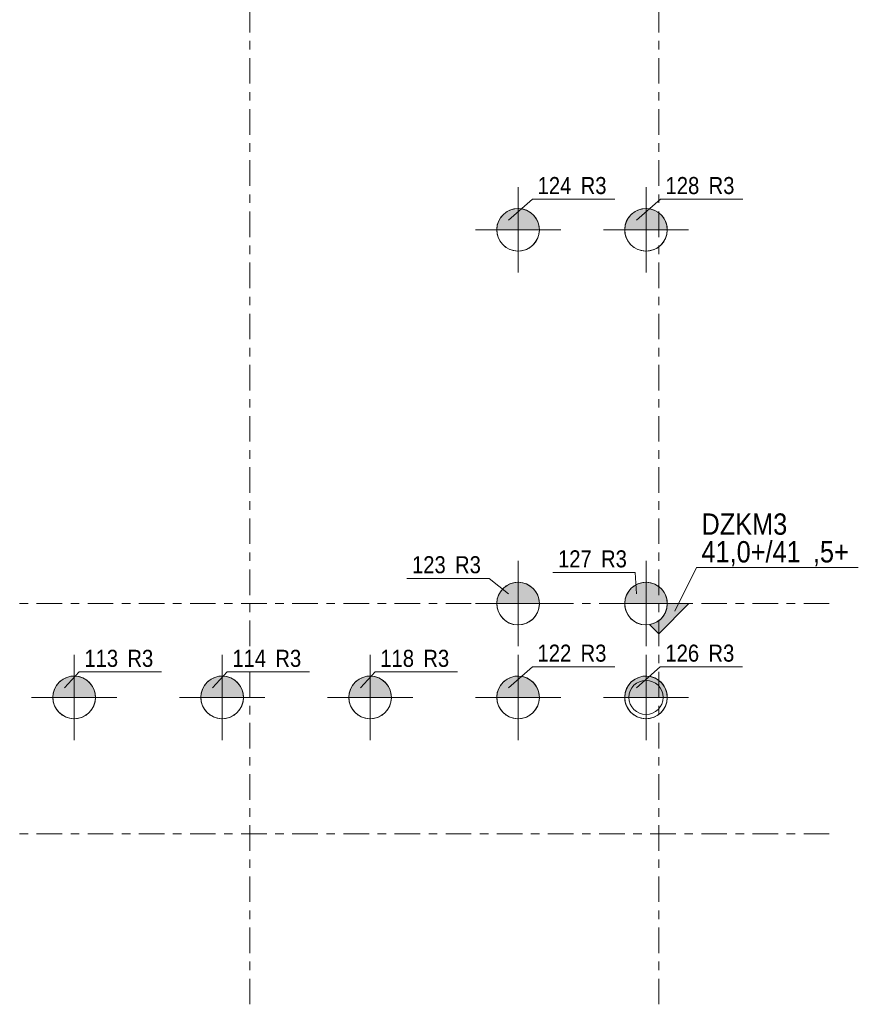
# Model space of a CAD drawing. Header units: millimetres. Extents: x -961 to -120, y -1265 to -671.
# Tile 3 of 12: x -541 to -442, y -1103 to -988. Entities that reach past the tile are written whole.
import ezdxf

# ---------------------------------------------------------------- set-up
doc = ezdxf.new("R2010")
doc.units = ezdxf.units.MM
doc.linetypes.add('XKITLINE00', pattern=[0])
doc.linetypes.add('XKITLINE03', pattern=[6, 3, -1, 1, -1])
for name, color, linetype, lineweight in [('Onderdeel', 2, 'Continuous', 0), ('Onderdeel label', 2, 'Continuous', 0), ('Stramien', 4, 'Continuous', 0), ('Symbool tekst', 7, 'Continuous', 0)]:
    doc.layers.add(name, color=color, linetype=linetype, lineweight=lineweight)
doc.styles.add('ARIAL', font='arial.ttf')

msp = doc.modelspace()

# ---------------------------------------------------------------- hatches: boundary and pattern name
at = {"layer": 'Onderdeel'}
msp.add_hatch(color=256, dxfattribs=at).paths.add_polyline_path([(-462.27, -1056.01), (-465.81, -1059.55), (-466.89, -1058.47), (-466.54, -1058.39), (-466.18, -1058.24), (-465.84, -1058.03), (-465.54, -1057.78), (-465.29, -1057.48), (-465.08, -1057.15), (-464.93, -1056.78), (-464.84, -1056.4), (-464.81, -1056.01)], flags=17)
at = {"layer": 'Symbool tekst'}
for points in [[(-484.82, -1012.1), (-484.81, -1012.04), (-484.81, -1011.98), (-484.8, -1011.92), (-484.79, -1011.86), (-484.78, -1011.8), (-484.77, -1011.74), (-484.76, -1011.68), (-484.75, -1011.62), (-484.73, -1011.56), (-484.71, -1011.5), (-484.7, -1011.44), (-484.68, -1011.39), (-484.66, -1011.33), (-484.63, -1011.27), (-484.61, -1011.22), (-484.59, -1011.16), (-484.56, -1011.11), (-484.53, -1011.05), (-484.5, -1011), (-484.47, -1010.94), (-484.44, -1010.89), (-484.41, -1010.84), (-484.38, -1010.79), (-484.34, -1010.74), (-484.31, -1010.69), (-484.27, -1010.64), (-484.23, -1010.59), (-484.19, -1010.55), (-484.15, -1010.5), (-484.11, -1010.46), (-484.07, -1010.41), (-484.02, -1010.37), (-483.98, -1010.33), (-483.93, -1010.29), (-483.89, -1010.25), (-483.84, -1010.21), (-483.79, -1010.17), (-483.74, -1010.14), (-483.69, -1010.1), (-483.64, -1010.07), (-483.59, -1010.04), (-483.54, -1010.01), (-483.48, -1009.98), (-483.43, -1009.95), (-483.38, -1009.92), (-483.32, -1009.89), (-483.26, -1009.87), (-483.21, -1009.85), (-483.15, -1009.82), (-483.09, -1009.8), (-483.04, -1009.78), (-482.98, -1009.77), (-482.92, -1009.75), (-482.86, -1009.74), (-482.8, -1009.72), (-482.74, -1009.71), (-482.68, -1009.7), (-482.62, -1009.69), (-482.56, -1009.68), (-482.5, -1009.67), (-482.44, -1009.67), (-482.38, -1009.67), (-482.32, -1009.66), (-482.26, -1009.67), (-482.2, -1009.67), (-482.14, -1009.67), (-482.07, -1009.68), (-482.01, -1009.69), (-481.95, -1009.7), (-481.89, -1009.71), (-481.83, -1009.72), (-481.77, -1009.74), (-481.72, -1009.75), (-481.66, -1009.77), (-481.6, -1009.78), (-481.54, -1009.8), (-481.48, -1009.82), (-481.43, -1009.85), (-481.37, -1009.87), (-481.31, -1009.89), (-481.26, -1009.92), (-481.21, -1009.95), (-481.15, -1009.98), (-481.1, -1010.01), (-481.05, -1010.04), (-480.99, -1010.07), (-480.94, -1010.1), (-480.89, -1010.14), (-480.84, -1010.17), (-480.8, -1010.21), (-480.75, -1010.25), (-480.7, -1010.29), (-480.66, -1010.33), (-480.61, -1010.37), (-480.57, -1010.41), (-480.53, -1010.46), (-480.48, -1010.5), (-480.44, -1010.55), (-480.4, -1010.59), (-480.37, -1010.64), (-480.33, -1010.69), (-480.29, -1010.74), (-480.26, -1010.79), (-480.22, -1010.84), (-480.19, -1010.89), (-480.16, -1010.94), (-480.13, -1011), (-480.1, -1011.05), (-480.07, -1011.11), (-480.05, -1011.16), (-480.02, -1011.22), (-480, -1011.27), (-479.98, -1011.33), (-479.96, -1011.39), (-479.94, -1011.44), (-479.92, -1011.5), (-479.9, -1011.56), (-479.89, -1011.62), (-479.88, -1011.68), (-479.86, -1011.74), (-479.85, -1011.8), (-479.84, -1011.86), (-479.84, -1011.92), (-479.83, -1011.98), (-479.82, -1012.04), (-479.82, -1012.1), (-479.82, -1012.16), (-484.82, -1012.16)], [(-469.81, -1012.1), (-469.81, -1012.04), (-469.8, -1011.98), (-469.8, -1011.92), (-469.79, -1011.86), (-469.78, -1011.8), (-469.77, -1011.74), (-469.76, -1011.68), (-469.74, -1011.62), (-469.73, -1011.56), (-469.71, -1011.5), (-469.69, -1011.44), (-469.67, -1011.39), (-469.65, -1011.33), (-469.63, -1011.27), (-469.61, -1011.22), (-469.58, -1011.16), (-469.56, -1011.11), (-469.53, -1011.05), (-469.5, -1011), (-469.47, -1010.94), (-469.44, -1010.89), (-469.41, -1010.84), (-469.37, -1010.79), (-469.34, -1010.74), (-469.3, -1010.69), (-469.27, -1010.64), (-469.23, -1010.59), (-469.19, -1010.55), (-469.15, -1010.5), (-469.11, -1010.46), (-469.06, -1010.41), (-469.02, -1010.37), (-468.98, -1010.33), (-468.93, -1010.29), (-468.88, -1010.25), (-468.84, -1010.21), (-468.79, -1010.17), (-468.74, -1010.14), (-468.69, -1010.1), (-468.64, -1010.07), (-468.59, -1010.04), (-468.53, -1010.01), (-468.48, -1009.98), (-468.43, -1009.95), (-468.37, -1009.92), (-468.32, -1009.89), (-468.26, -1009.87), (-468.21, -1009.85), (-468.15, -1009.82), (-468.09, -1009.8), (-468.03, -1009.78), (-467.97, -1009.77), (-467.92, -1009.75), (-467.86, -1009.74), (-467.8, -1009.72), (-467.74, -1009.71), (-467.68, -1009.7), (-467.62, -1009.69), (-467.56, -1009.68), (-467.5, -1009.67), (-467.44, -1009.67), (-467.38, -1009.67), (-467.31, -1009.66), (-467.25, -1009.67), (-467.19, -1009.67), (-467.13, -1009.67), (-467.07, -1009.68), (-467.01, -1009.69), (-466.95, -1009.7), (-466.89, -1009.71), (-466.83, -1009.72), (-466.77, -1009.74), (-466.71, -1009.75), (-466.65, -1009.77), (-466.6, -1009.78), (-466.54, -1009.8), (-466.48, -1009.82), (-466.42, -1009.85), (-466.37, -1009.87), (-466.31, -1009.89), (-466.26, -1009.92), (-466.2, -1009.95), (-466.15, -1009.98), (-466.09, -1010.01), (-466.04, -1010.04), (-465.99, -1010.07), (-465.94, -1010.1), (-465.89, -1010.14), (-465.84, -1010.17), (-465.79, -1010.21), (-465.74, -1010.25), (-465.7, -1010.29), (-465.65, -1010.33), (-465.61, -1010.37), (-465.56, -1010.41), (-465.52, -1010.46), (-465.48, -1010.5), (-465.44, -1010.55), (-465.4, -1010.59), (-465.36, -1010.64), (-465.32, -1010.69), (-465.29, -1010.74), (-465.25, -1010.79), (-465.22, -1010.84), (-465.19, -1010.89), (-465.16, -1010.94), (-465.13, -1011), (-465.1, -1011.05), (-465.07, -1011.11), (-465.05, -1011.16), (-465.02, -1011.22), (-465, -1011.27), (-464.98, -1011.33), (-464.95, -1011.39), (-464.94, -1011.44), (-464.92, -1011.5), (-464.9, -1011.56), (-464.89, -1011.62), (-464.87, -1011.68), (-464.86, -1011.74), (-464.85, -1011.8), (-464.84, -1011.86), (-464.83, -1011.92), (-464.83, -1011.98), (-464.82, -1012.04), (-464.82, -1012.1), (-464.81, -1012.16), (-469.81, -1012.16)], [(-484.82, -1055.95), (-484.81, -1055.89), (-484.81, -1055.83), (-484.8, -1055.77), (-484.79, -1055.71), (-484.78, -1055.65), (-484.77, -1055.59), (-484.76, -1055.53), (-484.75, -1055.47), (-484.73, -1055.41), (-484.71, -1055.35), (-484.7, -1055.29), (-484.68, -1055.24), (-484.66, -1055.18), (-484.63, -1055.12), (-484.61, -1055.07), (-484.59, -1055.01), (-484.56, -1054.96), (-484.53, -1054.9), (-484.5, -1054.85), (-484.47, -1054.79), (-484.44, -1054.74), (-484.41, -1054.69), (-484.38, -1054.64), (-484.34, -1054.59), (-484.31, -1054.54), (-484.27, -1054.49), (-484.23, -1054.44), (-484.19, -1054.4), (-484.15, -1054.35), (-484.11, -1054.31), (-484.07, -1054.26), (-484.02, -1054.22), (-483.98, -1054.18), (-483.93, -1054.14), (-483.89, -1054.1), (-483.84, -1054.06), (-483.79, -1054.02), (-483.74, -1053.99), (-483.69, -1053.95), (-483.64, -1053.92), (-483.59, -1053.89), (-483.54, -1053.86), (-483.48, -1053.83), (-483.43, -1053.8), (-483.38, -1053.77), (-483.32, -1053.74), (-483.26, -1053.72), (-483.21, -1053.7), (-483.15, -1053.67), (-483.09, -1053.65), (-483.04, -1053.63), (-482.98, -1053.62), (-482.92, -1053.6), (-482.86, -1053.59), (-482.8, -1053.57), (-482.74, -1053.56), (-482.68, -1053.55), (-482.62, -1053.54), (-482.56, -1053.53), (-482.5, -1053.52), (-482.44, -1053.52), (-482.38, -1053.52), (-482.32, -1053.51), (-482.26, -1053.52), (-482.2, -1053.52), (-482.14, -1053.52), (-482.07, -1053.53), (-482.01, -1053.54), (-481.95, -1053.55), (-481.89, -1053.56), (-481.83, -1053.57), (-481.77, -1053.59), (-481.72, -1053.6), (-481.66, -1053.62), (-481.6, -1053.63), (-481.54, -1053.65), (-481.48, -1053.67), (-481.43, -1053.7), (-481.37, -1053.72), (-481.31, -1053.74), (-481.26, -1053.77), (-481.21, -1053.8), (-481.15, -1053.83), (-481.1, -1053.86), (-481.05, -1053.89), (-480.99, -1053.92), (-480.94, -1053.95), (-480.89, -1053.99), (-480.84, -1054.02), (-480.8, -1054.06), (-480.75, -1054.1), (-480.7, -1054.14), (-480.66, -1054.18), (-480.61, -1054.22), (-480.57, -1054.26), (-480.53, -1054.31), (-480.48, -1054.35), (-480.44, -1054.4), (-480.4, -1054.44), (-480.37, -1054.49), (-480.33, -1054.54), (-480.29, -1054.59), (-480.26, -1054.64), (-480.22, -1054.69), (-480.19, -1054.74), (-480.16, -1054.79), (-480.13, -1054.85), (-480.1, -1054.9), (-480.07, -1054.96), (-480.05, -1055.01), (-480.02, -1055.07), (-480, -1055.12), (-479.98, -1055.18), (-479.96, -1055.24), (-479.94, -1055.29), (-479.92, -1055.35), (-479.9, -1055.41), (-479.89, -1055.47), (-479.88, -1055.53), (-479.86, -1055.59), (-479.85, -1055.65), (-479.84, -1055.71), (-479.84, -1055.77), (-479.83, -1055.83), (-479.82, -1055.89), (-479.82, -1055.95), (-479.82, -1056.01), (-484.82, -1056.01)], [(-469.81, -1055.95), (-469.81, -1055.89), (-469.8, -1055.83), (-469.8, -1055.77), (-469.79, -1055.71), (-469.78, -1055.65), (-469.77, -1055.59), (-469.76, -1055.53), (-469.74, -1055.47), (-469.73, -1055.41), (-469.71, -1055.35), (-469.69, -1055.29), (-469.67, -1055.24), (-469.65, -1055.18), (-469.63, -1055.12), (-469.61, -1055.07), (-469.58, -1055.01), (-469.56, -1054.96), (-469.53, -1054.9), (-469.5, -1054.85), (-469.47, -1054.79), (-469.44, -1054.74), (-469.41, -1054.69), (-469.37, -1054.64), (-469.34, -1054.59), (-469.3, -1054.54), (-469.27, -1054.49), (-469.23, -1054.44), (-469.19, -1054.4), (-469.15, -1054.35), (-469.11, -1054.31), (-469.06, -1054.26), (-469.02, -1054.22), (-468.98, -1054.18), (-468.93, -1054.14), (-468.88, -1054.1), (-468.84, -1054.06), (-468.79, -1054.02), (-468.74, -1053.99), (-468.69, -1053.95), (-468.64, -1053.92), (-468.59, -1053.89), (-468.53, -1053.86), (-468.48, -1053.83), (-468.43, -1053.8), (-468.37, -1053.77), (-468.32, -1053.74), (-468.26, -1053.72), (-468.21, -1053.7), (-468.15, -1053.67), (-468.09, -1053.65), (-468.03, -1053.63), (-467.97, -1053.62), (-467.92, -1053.6), (-467.86, -1053.59), (-467.8, -1053.57), (-467.74, -1053.56), (-467.68, -1053.55), (-467.62, -1053.54), (-467.56, -1053.53), (-467.5, -1053.52), (-467.44, -1053.52), (-467.38, -1053.52), (-467.31, -1053.51), (-467.25, -1053.52), (-467.19, -1053.52), (-467.13, -1053.52), (-467.07, -1053.53), (-467.01, -1053.54), (-466.95, -1053.55), (-466.89, -1053.56), (-466.83, -1053.57), (-466.77, -1053.59), (-466.71, -1053.6), (-466.65, -1053.62), (-466.6, -1053.63), (-466.54, -1053.65), (-466.48, -1053.67), (-466.42, -1053.7), (-466.37, -1053.72), (-466.31, -1053.74), (-466.26, -1053.77), (-466.2, -1053.8), (-466.15, -1053.83), (-466.09, -1053.86), (-466.04, -1053.89), (-465.99, -1053.92), (-465.94, -1053.95), (-465.89, -1053.99), (-465.84, -1054.02), (-465.79, -1054.06), (-465.74, -1054.1), (-465.7, -1054.14), (-465.65, -1054.18), (-465.61, -1054.22), (-465.56, -1054.26), (-465.52, -1054.31), (-465.48, -1054.35), (-465.44, -1054.4), (-465.4, -1054.44), (-465.36, -1054.49), (-465.32, -1054.54), (-465.29, -1054.59), (-465.25, -1054.64), (-465.22, -1054.69), (-465.19, -1054.74), (-465.16, -1054.79), (-465.13, -1054.85), (-465.1, -1054.9), (-465.07, -1054.96), (-465.05, -1055.01), (-465.02, -1055.07), (-465, -1055.12), (-464.98, -1055.18), (-464.95, -1055.24), (-464.94, -1055.29), (-464.92, -1055.35), (-464.9, -1055.41), (-464.89, -1055.47), (-464.87, -1055.53), (-464.86, -1055.59), (-464.85, -1055.65), (-464.84, -1055.71), (-464.83, -1055.77), (-464.83, -1055.83), (-464.82, -1055.89), (-464.82, -1055.95), (-464.81, -1056.01), (-469.81, -1056.01)], [(-536.9, -1066.95), (-536.89, -1066.89), (-536.89, -1066.83), (-536.88, -1066.77), (-536.87, -1066.71), (-536.86, -1066.65), (-536.85, -1066.59), (-536.84, -1066.53), (-536.83, -1066.47), (-536.81, -1066.41), (-536.79, -1066.35), (-536.78, -1066.29), (-536.76, -1066.24), (-536.74, -1066.18), (-536.71, -1066.12), (-536.69, -1066.07), (-536.67, -1066.01), (-536.64, -1065.96), (-536.61, -1065.9), (-536.58, -1065.85), (-536.55, -1065.79), (-536.52, -1065.74), (-536.49, -1065.69), (-536.46, -1065.64), (-536.42, -1065.59), (-536.39, -1065.54), (-536.35, -1065.49), (-536.31, -1065.44), (-536.27, -1065.4), (-536.23, -1065.35), (-536.19, -1065.31), (-536.15, -1065.26), (-536.1, -1065.22), (-536.06, -1065.18), (-536.01, -1065.14), (-535.97, -1065.1), (-535.92, -1065.06), (-535.87, -1065.02), (-535.82, -1064.99), (-535.77, -1064.95), (-535.72, -1064.92), (-535.67, -1064.89), (-535.62, -1064.86), (-535.56, -1064.83), (-535.51, -1064.8), (-535.46, -1064.77), (-535.4, -1064.74), (-535.34, -1064.72), (-535.29, -1064.7), (-535.23, -1064.67), (-535.17, -1064.65), (-535.12, -1064.63), (-535.06, -1064.62), (-535, -1064.6), (-534.94, -1064.59), (-534.88, -1064.57), (-534.82, -1064.56), (-534.76, -1064.55), (-534.7, -1064.54), (-534.64, -1064.53), (-534.58, -1064.52), (-534.52, -1064.52), (-534.46, -1064.52), (-534.4, -1064.51), (-534.34, -1064.52), (-534.28, -1064.52), (-534.22, -1064.52), (-534.15, -1064.53), (-534.09, -1064.54), (-534.03, -1064.55), (-533.97, -1064.56), (-533.91, -1064.57), (-533.85, -1064.59), (-533.8, -1064.6), (-533.74, -1064.62), (-533.68, -1064.63), (-533.62, -1064.65), (-533.56, -1064.67), (-533.51, -1064.7), (-533.45, -1064.72), (-533.39, -1064.74), (-533.34, -1064.77), (-533.29, -1064.8), (-533.23, -1064.83), (-533.18, -1064.86), (-533.13, -1064.89), (-533.07, -1064.92), (-533.02, -1064.95), (-532.97, -1064.99), (-532.92, -1065.02), (-532.88, -1065.06), (-532.83, -1065.1), (-532.78, -1065.14), (-532.74, -1065.18), (-532.69, -1065.22), (-532.65, -1065.26), (-532.61, -1065.31), (-532.56, -1065.35), (-532.52, -1065.4), (-532.48, -1065.44), (-532.45, -1065.49), (-532.41, -1065.54), (-532.37, -1065.59), (-532.34, -1065.64), (-532.3, -1065.69), (-532.27, -1065.74), (-532.24, -1065.79), (-532.21, -1065.85), (-532.18, -1065.9), (-532.15, -1065.96), (-532.13, -1066.01), (-532.1, -1066.07), (-532.08, -1066.12), (-532.06, -1066.18), (-532.04, -1066.24), (-532.02, -1066.29), (-532, -1066.35), (-531.98, -1066.41), (-531.97, -1066.47), (-531.96, -1066.53), (-531.94, -1066.59), (-531.93, -1066.65), (-531.92, -1066.71), (-531.92, -1066.77), (-531.91, -1066.83), (-531.9, -1066.89), (-531.9, -1066.95), (-531.9, -1067.01), (-536.9, -1067.01)], [(-519.54, -1066.95), (-519.53, -1066.89), (-519.53, -1066.83), (-519.52, -1066.77), (-519.51, -1066.71), (-519.5, -1066.65), (-519.49, -1066.59), (-519.48, -1066.53), (-519.47, -1066.47), (-519.45, -1066.41), (-519.43, -1066.35), (-519.42, -1066.29), (-519.4, -1066.24), (-519.38, -1066.18), (-519.35, -1066.12), (-519.33, -1066.07), (-519.31, -1066.01), (-519.28, -1065.96), (-519.25, -1065.9), (-519.22, -1065.85), (-519.19, -1065.79), (-519.16, -1065.74), (-519.13, -1065.69), (-519.1, -1065.64), (-519.06, -1065.59), (-519.03, -1065.54), (-518.99, -1065.49), (-518.95, -1065.44), (-518.91, -1065.4), (-518.87, -1065.35), (-518.83, -1065.31), (-518.79, -1065.26), (-518.74, -1065.22), (-518.7, -1065.18), (-518.65, -1065.14), (-518.61, -1065.1), (-518.56, -1065.06), (-518.51, -1065.02), (-518.46, -1064.99), (-518.41, -1064.95), (-518.36, -1064.92), (-518.31, -1064.89), (-518.26, -1064.86), (-518.2, -1064.83), (-518.15, -1064.8), (-518.1, -1064.77), (-518.04, -1064.74), (-517.98, -1064.72), (-517.93, -1064.7), (-517.87, -1064.67), (-517.81, -1064.65), (-517.76, -1064.63), (-517.7, -1064.62), (-517.64, -1064.6), (-517.58, -1064.59), (-517.52, -1064.57), (-517.46, -1064.56), (-517.4, -1064.55), (-517.34, -1064.54), (-517.28, -1064.53), (-517.22, -1064.52), (-517.16, -1064.52), (-517.1, -1064.52), (-517.04, -1064.51), (-516.98, -1064.52), (-516.92, -1064.52), (-516.86, -1064.52), (-516.79, -1064.53), (-516.73, -1064.54), (-516.67, -1064.55), (-516.61, -1064.56), (-516.55, -1064.57), (-516.49, -1064.59), (-516.44, -1064.6), (-516.38, -1064.62), (-516.32, -1064.63), (-516.26, -1064.65), (-516.2, -1064.67), (-516.15, -1064.7), (-516.09, -1064.72), (-516.03, -1064.74), (-515.98, -1064.77), (-515.93, -1064.8), (-515.87, -1064.83), (-515.82, -1064.86), (-515.77, -1064.89), (-515.71, -1064.92), (-515.66, -1064.95), (-515.61, -1064.99), (-515.56, -1065.02), (-515.52, -1065.06), (-515.47, -1065.1), (-515.42, -1065.14), (-515.38, -1065.18), (-515.33, -1065.22), (-515.29, -1065.26), (-515.25, -1065.31), (-515.2, -1065.35), (-515.16, -1065.4), (-515.12, -1065.44), (-515.09, -1065.49), (-515.05, -1065.54), (-515.01, -1065.59), (-514.98, -1065.64), (-514.94, -1065.69), (-514.91, -1065.74), (-514.88, -1065.79), (-514.85, -1065.85), (-514.82, -1065.9), (-514.79, -1065.96), (-514.77, -1066.01), (-514.74, -1066.07), (-514.72, -1066.12), (-514.7, -1066.18), (-514.68, -1066.24), (-514.66, -1066.29), (-514.64, -1066.35), (-514.62, -1066.41), (-514.61, -1066.47), (-514.6, -1066.53), (-514.58, -1066.59), (-514.57, -1066.65), (-514.56, -1066.71), (-514.56, -1066.77), (-514.55, -1066.83), (-514.54, -1066.89), (-514.54, -1066.95), (-514.54, -1067.01), (-519.54, -1067.01)], [(-502.18, -1066.95), (-502.17, -1066.89), (-502.17, -1066.83), (-502.16, -1066.77), (-502.15, -1066.71), (-502.14, -1066.65), (-502.13, -1066.59), (-502.12, -1066.53), (-502.11, -1066.47), (-502.09, -1066.41), (-502.07, -1066.35), (-502.06, -1066.29), (-502.04, -1066.24), (-502.02, -1066.18), (-501.99, -1066.12), (-501.97, -1066.07), (-501.95, -1066.01), (-501.92, -1065.96), (-501.89, -1065.9), (-501.86, -1065.85), (-501.83, -1065.79), (-501.8, -1065.74), (-501.77, -1065.69), (-501.74, -1065.64), (-501.7, -1065.59), (-501.67, -1065.54), (-501.63, -1065.49), (-501.59, -1065.44), (-501.55, -1065.4), (-501.51, -1065.35), (-501.47, -1065.31), (-501.43, -1065.26), (-501.38, -1065.22), (-501.34, -1065.18), (-501.29, -1065.14), (-501.25, -1065.1), (-501.2, -1065.06), (-501.15, -1065.02), (-501.1, -1064.99), (-501.05, -1064.95), (-501, -1064.92), (-500.95, -1064.89), (-500.9, -1064.86), (-500.84, -1064.83), (-500.79, -1064.8), (-500.74, -1064.77), (-500.68, -1064.74), (-500.62, -1064.72), (-500.57, -1064.7), (-500.51, -1064.67), (-500.45, -1064.65), (-500.4, -1064.63), (-500.34, -1064.62), (-500.28, -1064.6), (-500.22, -1064.59), (-500.16, -1064.57), (-500.1, -1064.56), (-500.04, -1064.55), (-499.98, -1064.54), (-499.92, -1064.53), (-499.86, -1064.52), (-499.8, -1064.52), (-499.74, -1064.52), (-499.68, -1064.51), (-499.62, -1064.52), (-499.56, -1064.52), (-499.5, -1064.52), (-499.43, -1064.53), (-499.37, -1064.54), (-499.31, -1064.55), (-499.25, -1064.56), (-499.19, -1064.57), (-499.13, -1064.59), (-499.08, -1064.6), (-499.02, -1064.62), (-498.96, -1064.63), (-498.9, -1064.65), (-498.84, -1064.67), (-498.79, -1064.7), (-498.73, -1064.72), (-498.67, -1064.74), (-498.62, -1064.77), (-498.57, -1064.8), (-498.51, -1064.83), (-498.46, -1064.86), (-498.41, -1064.89), (-498.35, -1064.92), (-498.3, -1064.95), (-498.25, -1064.99), (-498.2, -1065.02), (-498.16, -1065.06), (-498.11, -1065.1), (-498.06, -1065.14), (-498.02, -1065.18), (-497.97, -1065.22), (-497.93, -1065.26), (-497.89, -1065.31), (-497.84, -1065.35), (-497.8, -1065.4), (-497.76, -1065.44), (-497.73, -1065.49), (-497.69, -1065.54), (-497.65, -1065.59), (-497.62, -1065.64), (-497.58, -1065.69), (-497.55, -1065.74), (-497.52, -1065.79), (-497.49, -1065.85), (-497.46, -1065.9), (-497.43, -1065.96), (-497.41, -1066.01), (-497.38, -1066.07), (-497.36, -1066.12), (-497.34, -1066.18), (-497.32, -1066.24), (-497.3, -1066.29), (-497.28, -1066.35), (-497.26, -1066.41), (-497.25, -1066.47), (-497.24, -1066.53), (-497.22, -1066.59), (-497.21, -1066.65), (-497.2, -1066.71), (-497.2, -1066.77), (-497.19, -1066.83), (-497.18, -1066.89), (-497.18, -1066.95), (-497.18, -1067.01), (-502.18, -1067.01)], [(-484.82, -1066.95), (-484.81, -1066.89), (-484.81, -1066.83), (-484.8, -1066.77), (-484.79, -1066.71), (-484.78, -1066.65), (-484.77, -1066.59), (-484.76, -1066.53), (-484.75, -1066.47), (-484.73, -1066.41), (-484.71, -1066.35), (-484.7, -1066.29), (-484.68, -1066.24), (-484.66, -1066.18), (-484.63, -1066.12), (-484.61, -1066.07), (-484.59, -1066.01), (-484.56, -1065.96), (-484.53, -1065.9), (-484.5, -1065.85), (-484.47, -1065.79), (-484.44, -1065.74), (-484.41, -1065.69), (-484.38, -1065.64), (-484.34, -1065.59), (-484.31, -1065.54), (-484.27, -1065.49), (-484.23, -1065.44), (-484.19, -1065.4), (-484.15, -1065.35), (-484.11, -1065.31), (-484.07, -1065.26), (-484.02, -1065.22), (-483.98, -1065.18), (-483.93, -1065.14), (-483.89, -1065.1), (-483.84, -1065.06), (-483.79, -1065.02), (-483.74, -1064.99), (-483.69, -1064.95), (-483.64, -1064.92), (-483.59, -1064.89), (-483.54, -1064.86), (-483.48, -1064.83), (-483.43, -1064.8), (-483.38, -1064.77), (-483.32, -1064.74), (-483.26, -1064.72), (-483.21, -1064.7), (-483.15, -1064.67), (-483.09, -1064.65), (-483.04, -1064.63), (-482.98, -1064.62), (-482.92, -1064.6), (-482.86, -1064.59), (-482.8, -1064.57), (-482.74, -1064.56), (-482.68, -1064.55), (-482.62, -1064.54), (-482.56, -1064.53), (-482.5, -1064.52), (-482.44, -1064.52), (-482.38, -1064.52), (-482.32, -1064.51), (-482.26, -1064.52), (-482.2, -1064.52), (-482.14, -1064.52), (-482.07, -1064.53), (-482.01, -1064.54), (-481.95, -1064.55), (-481.89, -1064.56), (-481.83, -1064.57), (-481.77, -1064.59), (-481.72, -1064.6), (-481.66, -1064.62), (-481.6, -1064.63), (-481.54, -1064.65), (-481.48, -1064.67), (-481.43, -1064.7), (-481.37, -1064.72), (-481.31, -1064.74), (-481.26, -1064.77), (-481.21, -1064.8), (-481.15, -1064.83), (-481.1, -1064.86), (-481.05, -1064.89), (-480.99, -1064.92), (-480.94, -1064.95), (-480.89, -1064.99), (-480.84, -1065.02), (-480.8, -1065.06), (-480.75, -1065.1), (-480.7, -1065.14), (-480.66, -1065.18), (-480.61, -1065.22), (-480.57, -1065.26), (-480.53, -1065.31), (-480.48, -1065.35), (-480.44, -1065.4), (-480.4, -1065.44), (-480.37, -1065.49), (-480.33, -1065.54), (-480.29, -1065.59), (-480.26, -1065.64), (-480.22, -1065.69), (-480.19, -1065.74), (-480.16, -1065.79), (-480.13, -1065.85), (-480.1, -1065.9), (-480.07, -1065.96), (-480.05, -1066.01), (-480.02, -1066.07), (-480, -1066.12), (-479.98, -1066.18), (-479.96, -1066.24), (-479.94, -1066.29), (-479.92, -1066.35), (-479.9, -1066.41), (-479.89, -1066.47), (-479.88, -1066.53), (-479.86, -1066.59), (-479.85, -1066.65), (-479.84, -1066.71), (-479.84, -1066.77), (-479.83, -1066.83), (-479.82, -1066.89), (-479.82, -1066.95), (-479.82, -1067.01), (-484.82, -1067.01)], [(-469.81, -1066.95), (-469.81, -1066.89), (-469.8, -1066.83), (-469.8, -1066.77), (-469.79, -1066.71), (-469.78, -1066.65), (-469.77, -1066.59), (-469.76, -1066.53), (-469.74, -1066.47), (-469.73, -1066.41), (-469.71, -1066.35), (-469.69, -1066.29), (-469.67, -1066.24), (-469.65, -1066.18), (-469.63, -1066.12), (-469.61, -1066.07), (-469.58, -1066.01), (-469.56, -1065.96), (-469.53, -1065.9), (-469.5, -1065.85), (-469.47, -1065.79), (-469.44, -1065.74), (-469.41, -1065.69), (-469.37, -1065.64), (-469.34, -1065.59), (-469.3, -1065.54), (-469.27, -1065.49), (-469.23, -1065.44), (-469.19, -1065.4), (-469.15, -1065.35), (-469.11, -1065.31), (-469.06, -1065.26), (-469.02, -1065.22), (-468.98, -1065.18), (-468.93, -1065.14), (-468.88, -1065.1), (-468.84, -1065.06), (-468.79, -1065.02), (-468.74, -1064.99), (-468.69, -1064.95), (-468.64, -1064.92), (-468.59, -1064.89), (-468.53, -1064.86), (-468.48, -1064.83), (-468.43, -1064.8), (-468.37, -1064.77), (-468.32, -1064.74), (-468.26, -1064.72), (-468.21, -1064.7), (-468.15, -1064.67), (-468.09, -1064.65), (-468.03, -1064.63), (-467.97, -1064.62), (-467.92, -1064.6), (-467.86, -1064.59), (-467.8, -1064.57), (-467.74, -1064.56), (-467.68, -1064.55), (-467.62, -1064.54), (-467.56, -1064.53), (-467.5, -1064.52), (-467.44, -1064.52), (-467.38, -1064.52), (-467.31, -1064.51), (-467.25, -1064.52), (-467.19, -1064.52), (-467.13, -1064.52), (-467.07, -1064.53), (-467.01, -1064.54), (-466.95, -1064.55), (-466.89, -1064.56), (-466.83, -1064.57), (-466.77, -1064.59), (-466.71, -1064.6), (-466.65, -1064.62), (-466.6, -1064.63), (-466.54, -1064.65), (-466.48, -1064.67), (-466.42, -1064.7), (-466.37, -1064.72), (-466.31, -1064.74), (-466.26, -1064.77), (-466.2, -1064.8), (-466.15, -1064.83), (-466.09, -1064.86), (-466.04, -1064.89), (-465.99, -1064.92), (-465.94, -1064.95), (-465.89, -1064.99), (-465.84, -1065.02), (-465.79, -1065.06), (-465.74, -1065.1), (-465.7, -1065.14), (-465.65, -1065.18), (-465.61, -1065.22), (-465.56, -1065.26), (-465.52, -1065.31), (-465.48, -1065.35), (-465.44, -1065.4), (-465.4, -1065.44), (-465.36, -1065.49), (-465.32, -1065.54), (-465.29, -1065.59), (-465.25, -1065.64), (-465.22, -1065.69), (-465.19, -1065.74), (-465.16, -1065.79), (-465.13, -1065.85), (-465.1, -1065.9), (-465.07, -1065.96), (-465.05, -1066.01), (-465.02, -1066.07), (-465, -1066.12), (-464.98, -1066.18), (-464.95, -1066.24), (-464.94, -1066.29), (-464.92, -1066.35), (-464.9, -1066.41), (-464.89, -1066.47), (-464.87, -1066.53), (-464.86, -1066.59), (-464.85, -1066.65), (-464.84, -1066.71), (-464.83, -1066.77), (-464.83, -1066.83), (-464.82, -1066.89), (-464.82, -1066.95), (-464.81, -1067.01), (-469.81, -1067.01)], [(-469.31, -1067.01), (-469.31, -1066.96), (-469.31, -1066.92), (-469.31, -1066.87), (-469.3, -1066.82), (-469.29, -1066.77), (-469.29, -1066.72), (-469.28, -1066.67), (-469.27, -1066.63), (-469.26, -1066.58), (-469.24, -1066.53), (-469.23, -1066.49), (-469.22, -1066.44), (-469.2, -1066.39), (-469.19, -1066.35), (-469.17, -1066.3), (-469.15, -1066.26), (-469.13, -1066.21), (-469.11, -1066.17), (-469.09, -1066.12), (-469.06, -1066.08), (-469.04, -1066.04), (-469.01, -1066), (-468.99, -1065.95), (-468.96, -1065.91), (-468.93, -1065.87), (-468.91, -1065.83), (-468.88, -1065.8), (-468.85, -1065.76), (-468.81, -1065.72), (-468.78, -1065.68), (-468.75, -1065.65), (-468.71, -1065.61), (-468.68, -1065.58), (-468.64, -1065.55), (-468.61, -1065.51), (-468.57, -1065.48), (-468.53, -1065.45), (-468.49, -1065.42), (-468.45, -1065.39), (-468.41, -1065.37), (-468.37, -1065.34), (-468.33, -1065.31), (-468.29, -1065.29), (-468.25, -1065.26), (-468.2, -1065.24), (-468.16, -1065.22), (-468.12, -1065.2), (-468.07, -1065.18), (-468.03, -1065.16), (-467.98, -1065.14), (-467.94, -1065.13), (-467.89, -1065.11), (-467.84, -1065.1), (-467.8, -1065.08), (-467.75, -1065.07), (-467.7, -1065.06), (-467.65, -1065.05), (-467.61, -1065.04), (-467.56, -1065.03), (-467.51, -1065.03), (-467.46, -1065.02), (-467.41, -1065.02), (-467.36, -1065.02), (-467.31, -1065.01), (-467.31, -1067.01)]]:
    msp.add_hatch(color=256, dxfattribs=at).paths.add_polyline_path(points, flags=17)

# ---------------------------------------------------------------- linework, layer by layer
at = {"layer": 'Onderdeel', "linetype": 'XKITLINE00', "lineweight": 0}
for p, q in [((-465.81, -1059.55), (-462.28, -1056.01)), ((-462.28, -1056.01), (-464.81, -1056.01)), ((-465.81, -1059.55), (-466.89, -1058.47))]:
    msp.add_line(p, q, dxfattribs=at)
for centre, start, end in [((-482.32, -1012.16), 324, 144), ((-467.31, -1012.16), 324, 144), ((-482.32, -1012.16), 144, 324), ((-467.31, -1012.16), 144, 324), ((-482.32, -1056.01), 324, 144), ((-467.31, -1056.01), 324, 144), ((-482.32, -1056.01), 144, 324), ((-467.31, -1056.01), 144, 324), ((-534.4, -1067.01), 324, 144), ((-517.04, -1067.01), 324, 144), ((-499.68, -1067.01), 324, 144), ((-482.32, -1067.01), 324, 144), ((-467.31, -1067.01), 324, 144), ((-534.4, -1067.01), 144, 324), ((-517.04, -1067.01), 144, 324), ((-499.68, -1067.01), 144, 324), ((-482.32, -1067.01), 144, 324), ((-467.31, -1067.01), 144, 324)]:
    msp.add_arc(centre, 2.5, start, end, dxfattribs=at)
at = {"layer": 'Onderdeel label', "linetype": 'XKITLINE00', "lineweight": 0}
for p, q in [((-483.45, -1011.03), (-480.63, -1008.57)), ((-480.63, -1008.57), (-470.97, -1008.57)), ((-468.44, -1011.03), (-465.62, -1008.57)), ((-465.62, -1008.57), (-455.96, -1008.57)), ((-463.92, -1056.91), (-461.4, -1051.78)), ((-461.4, -1051.78), (-442.4, -1051.78)), ((-495.37, -1053.05), (-485.71, -1053.05)), ((-483.45, -1054.88), (-485.71, -1053.05)), ((-478.24, -1052.36), (-468.58, -1052.36)), ((-468.44, -1054.88), (-468.58, -1052.36)), ((-483.45, -1065.88), (-480.64, -1063.42)), ((-480.64, -1063.42), (-470.98, -1063.42)), ((-468.44, -1065.88), (-465.64, -1063.42)), ((-465.64, -1063.42), (-455.98, -1063.42)), ((-535.53, -1065.88), (-533.81, -1064.03)), ((-533.81, -1064.03), (-524.15, -1064.03)), ((-518.17, -1065.88), (-516.45, -1064.03)), ((-516.45, -1064.03), (-506.79, -1064.03)), ((-500.81, -1065.88), (-499.09, -1064.03)), ((-499.09, -1064.03), (-489.43, -1064.03))]:
    msp.add_line(p, q, dxfattribs=at)
at = {"layer": 'Stramien', "linetype": 'XKITLINE03', "lineweight": 0}
for p, q in [((-513.81, -1103.01), (-513.81, -840.31)), ((-465.81, -1103.01), (-465.81, -840.31)), ((-880.81, -1056.01), (-445.81, -1056.01)), ((-880.81, -1083.01), (-445.81, -1083.01))]:
    msp.add_line(p, q, dxfattribs=at)
at = {"layer": 'Symbool tekst', "linetype": 'XKITLINE00', "lineweight": 0}
for p, q in [((-482.32, -1017.16), (-482.32, -1007.16)), ((-467.31, -1017.16), (-467.31, -1007.16)), ((-487.32, -1012.16), (-477.32, -1012.16)), ((-472.31, -1012.16), (-462.31, -1012.16)), ((-482.32, -1061.01), (-482.32, -1051.01)), ((-467.31, -1061.01), (-467.31, -1051.01)), ((-487.32, -1056.01), (-477.32, -1056.01)), ((-472.31, -1056.01), (-462.31, -1056.01)), ((-534.4, -1072.01), (-534.4, -1062.01)), ((-517.04, -1072.01), (-517.04, -1062.01)), ((-499.68, -1072.01), (-499.68, -1062.01)), ((-482.32, -1072.01), (-482.32, -1062.01)), ((-467.31, -1072.01), (-467.31, -1062.01)), ((-467.31, -1071.01), (-467.31, -1063.01)), ((-539.4, -1067.01), (-529.4, -1067.01)), ((-522.04, -1067.01), (-512.04, -1067.01)), ((-504.68, -1067.01), (-494.68, -1067.01)), ((-487.32, -1067.01), (-477.32, -1067.01)), ((-472.31, -1067.01), (-462.31, -1067.01)), ((-471.31, -1067.01), (-463.31, -1067.01))]:
    msp.add_line(p, q, dxfattribs=at)
for centre, radius in [((-482.32, -1012.16), 2.5), ((-467.31, -1012.16), 2.5), ((-482.32, -1056.01), 2.5), ((-467.31, -1056.01), 2.5), ((-534.4, -1067.01), 2.5), ((-517.04, -1067.01), 2.5), ((-499.68, -1067.01), 2.5), ((-482.32, -1067.01), 2.5), ((-467.31, -1067.01), 2.5), ((-467.31, -1067.01), 2)]:
    msp.add_circle(centre, radius, dxfattribs=at)

# ---------------------------------------------------------------- texts
at = {"layer": 'Onderdeel label', "style": 'ARIAL', "width": 0.85}
for s, height, p in [('124', 2, (-480.03, -1007.97)), ('R3', 2, (-474.98, -1007.97)), ('128', 2, (-465.02, -1007.97)), ('R3', 2, (-459.97, -1007.97)), ('DZKM3', 2.5, (-460.8, -1047.93)), ('41,0+/41', 2.5, (-460.8, -1051.18)), (',5+', 2.5, (-447.73, -1051.18)), ('127', 2, (-477.64, -1051.76)), ('R3', 2, (-472.59, -1051.76)), ('123', 2, (-494.77, -1052.45)), ('R3', 2, (-489.72, -1052.45)), ('113', 2, (-533.21, -1063.43)), ('R3', 2, (-528.16, -1063.43)), ('R3', 2, (-510.8, -1063.43)), ('118', 2, (-498.49, -1063.43)), ('R3', 2, (-493.44, -1063.43)), ('122', 2, (-480.04, -1062.82)), ('R3', 2, (-474.99, -1062.82)), ('126', 2, (-465.04, -1062.82)), ('R3', 2, (-459.99, -1062.82)), ('114', 2, (-515.85, -1063.43))]:
    msp.add_text(s, height=height, dxfattribs=at).set_placement(p)

doc.saveas('drawing.dxf')
